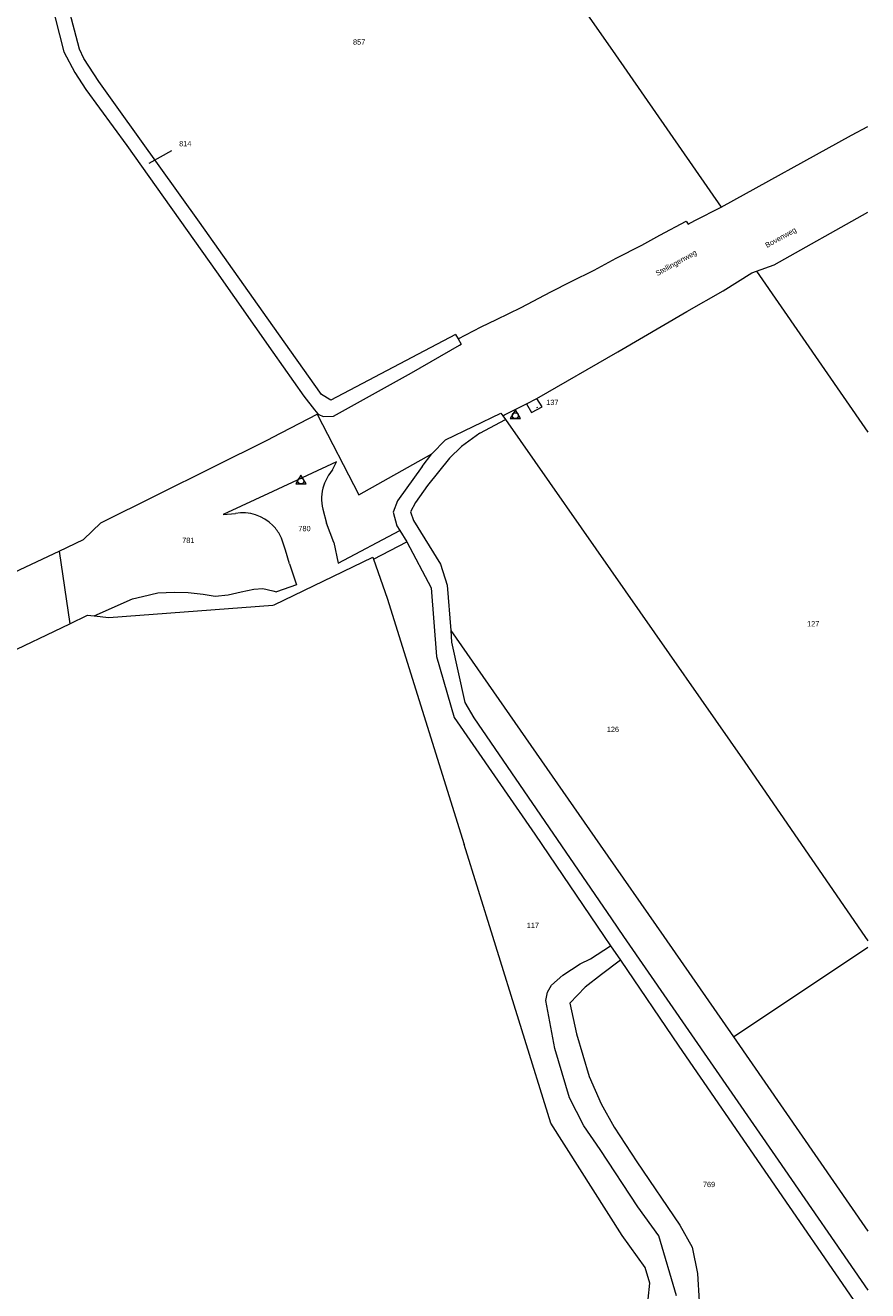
# Model space of a CAD drawing. Header units: metres. Extents: x 195864 to 198202, y 543264 to 544906.
# Tile 50 of 57: x 197916 to 198202, y 543880 to 544309. Entities that reach past the tile are written whole.
import ezdxf
from ezdxf.enums import TextEntityAlignment as Align

# ---------------------------------------------------------------- set-up
doc = ezdxf.new("R2010")
doc.units = ezdxf.units.M
doc.header["$MEASUREMENT"] = 0
for name, color, linetype, lineweight in [('Level 1', 7, 'Continuous', 0), ('Level 10', 7, 'Continuous', 0), ('Level 2', 7, 'Continuous', 0), ('Level 31', 7, 'Continuous', 0), ('Level 34', 7, 'Continuous', 0), ('Level 6', 7, 'Continuous', 0)]:
    doc.layers.add(name, color=color, linetype=linetype, lineweight=lineweight)
doc.styles.add('Style-CHAR_FAST_FONT', font='CHAR_FAST_FONT.shx')

# ---------------------------------------------------------------- blocks, each defined once
blk = doc.blocks.new('DC')
at = {"layer": 'Level 10', "color": 7, "linetype": 'Continuous', "lineweight": 0, "flags": 128}
blk.add_lwpolyline([(-1.84, -0.9), (1.63, -0.9), (-0.11, 2.1), (-1.84, -0.9)], dxfattribs=at)
at = {"layer": 'Level 10', "color": 7, "linetype": 'Continuous', "lineweight": 0}
blk.add_circle((-0.11, 0.11), 1, dxfattribs=at)

msp = doc.modelspace()

# ---------------------------------------------------------------- linework, layer by layer
at = {"layer": 'Level 1', "color": 7, "linetype": 'Continuous', "lineweight": 0}
for p, q in [((198162.43, 544224.98), (198164, 544225.56)), ((198061.92, 544204.14), (198062.8, 544202.63)), ((198085.96, 544180.66), (198089.45, 544182.45)), ((198078.57, 544176.87), (198085.96, 544180.66)), ((198070.17, 544170.7), (198078.9, 544175.27)), ((198078, 544176.53), (198078.57, 544176.87)), ((198078, 544176.53), (198078.9, 544175.27)), ((198050.65, 544159.33), (198053.94, 544163.64)), ((198016.89, 544144.84), (198018.2, 544140.13)), ((198020.7, 544133.62), (198018.2, 544140.13)), ((198004.22, 544130.95), (198002.9, 544135.04)), ((198043.02, 544137.68), (198045.38, 544133.83)), ((197927.47, 544130.66), (197931.11, 544105.99)), ((198005.65, 544126.35), (198004.22, 544130.95)), ((198034.09, 544127.98), (198045.38, 544133.83)), ((198000.46, 544112.41), (198033.89, 544128.58)), ((198033.89, 544128.58), (198034.09, 544127.98)), ((198000, 544117.18), (198001.23, 544116.88)), ((198000, 544112.38), (198000.46, 544112.41)), ((198088.82, 544034.71), (198112.38, 544000)), ((198074.55, 544000), (198064.83, 544031.17)), ((198112.38, 544000), (198114.52, 543996.84)), ((198132.54, 544000), (198156.23, 543965.9)), ((198200.7, 544000), (198201.71, 543998.53)), ((198114.52, 543996.84), (198117.86, 543991.92)), ((198156.23, 543965.9), (198201.71, 543996.35))]:
    msp.add_line(p, q, dxfattribs=at)
at = {"layer": 'Level 1', "color": 7, "linetype": 'Continuous', "lineweight": 0, "flags": 128}
for points in [[(198019.07, 544438.35), (198030.64, 544421.39), (198039.55, 544408.57), (198116.23, 544298.99), (198152.07, 544247.34)], [(198000, 544207.07), (197975.13, 544242.21), (197947.73, 544280.38), (197941.02, 544289.9), (197935.85, 544297.66), (197934.42, 544300.92), (197922.89, 544344.76), (197930.05, 544355.45), (197942.73, 544376.3), (197955.39, 544392.87), (197969.74, 544407.84), (197976.66, 544414.22), (197982.84, 544418.39), (197990.14, 544422.11), (198000, 544427.29)], [(197917.35, 544346.26), (197929.12, 544299.96), (197932.81, 544292.96), (197936.58, 544287.24), (197950.45, 544268.17), (197980.88, 544225.36), (198000, 544198.13)], [(198164, 544225.56), (198169.99, 544227.79), (198201.71, 544245.63)], [(198089.45, 544182.45), (198117.01, 544198.25), (198140.38, 544211.94), (198152.69, 544218.91), (198162.43, 544224.98)], [(198164, 544225.56), (198201.71, 544170.97)], [(198061.92, 544204.14), (198019.64, 544181.86), (198016.5, 544183.75), (198000, 544207.07)], [(198000, 544198.13), (198010.46, 544183.23), (198014.09, 544178.57), (198015.28, 544177.25)], [(198085.96, 544180.66), (198087.65, 544177.69), (198091.31, 544179.6), (198089.45, 544182.45)], [(198015, 544177.1), (198029.15, 544149.72), (198053.94, 544163.64)], [(198053.94, 544163.64), (198058.5, 544168.35), (198077.33, 544177.46), (198078, 544176.53)], [(198078.9, 544175.27), (198160.06, 544059.11), (198200.7, 544000)], [(198070.17, 544170.7), (198064, 544166.18), (198059.88, 544162.2), (198052.42, 544152.87), (198048.38, 544147.14), (198046.71, 544144.03), (198047.63, 544141.06), (198056.84, 544126.18), (198059.1, 544119.08), (198060.3, 544103.79)], [(198020.2, 544158.2), (198021.58, 544160.94), (198000, 544150.93)], [(198050.65, 544159.33), (198042.27, 544147.68), (198040.8, 544143.87), (198042.08, 544139.22), (198043.02, 544137.68)], [(198000, 544150.93), (197983.15, 544143.12), (197987.27, 544143.41)], [(198020.7, 544133.62), (198022.1, 544126.53), (198043.02, 544137.68)], [(198045.38, 544133.83), (198053.68, 544118.26), (198055.49, 544094.87), (198061.48, 544074.22), (198088.82, 544034.71)], [(198005.65, 544126.35), (198008.02, 544119.22), (198001.23, 544116.88)], [(198034.09, 544127.98), (198038.7, 544114.65), (198064.83, 544031.17)], [(197939.44, 544108.7), (197952.42, 544114.49), (197955.76, 544115.3), (197960.97, 544116.49), (197966.62, 544116.71), (197971.3, 544116.64), (197976.37, 544116.1), (197980.45, 544115.38), (197984.79, 544115.78), (197989.25, 544116.9), (197993.49, 544117.79), (197996.58, 544118.03), (198000, 544117.18)], [(197939.44, 544108.7), (197944.31, 544108.2), (198000, 544112.38)], [(197899.82, 544091.19), (197907.99, 544094.93), (197931.11, 544105.99)], [(197931.11, 544105.99), (197937.09, 544108.94), (197939.44, 544108.7)], [(198060.3, 544103.79), (198111.02, 544030.99), (198132.54, 544000)], [(198060.3, 544103.79), (198060.61, 544099.82), (198065.12, 544079.3), (198068.13, 544074.13)], [(198068.13, 544074.13), (198114.78, 544006.01), (198118.93, 544000)], [(198000, 543778.31), (198000.2, 543779.05), (198003.7, 543787.29), (198009.13, 543794.65), (198013.99, 543799.41), (198022.88, 543805.11), (198080.07, 543837.74), (198120.47, 543862.42), (198122.24, 543865.04), (198125.5, 543870.9), (198127.3, 543876.97), (198127.88, 543882.4), (198126.23, 543887.67), (198118.5, 543898.52), (198094.28, 543936.69), (198074.55, 544000)], [(198118.93, 544000), (198171.36, 543924.13), (198201.71, 543880)], [(198136.83, 543878.15), (198130.88, 543898.44), (198123.71, 543908.32), (198110.93, 543927.71), (198105.47, 543935.74), (198102.94, 543940.68), (198100.62, 543945.29), (198095.58, 543961.94), (198092.52, 543978.23), (198093.17, 543981.11), (198094.46, 543983.43), (198098.29, 543986.88), (198104.25, 543990.66), (198107.72, 543992.39), (198114.52, 543996.84)], [(198117.86, 543991.92), (198111.46, 543987.06), (198105.9, 543982.75), (198100.65, 543977.37), (198102.92, 543966.96), (198107.26, 543952.45), (198111.35, 543943.26), (198115.72, 543935.32), (198123.4, 543923.59), (198137.95, 543902.08), (198142.14, 543894.63), (198143.96, 543885.69), (198144.54, 543876.25), (198144.73, 543871.01), (198143.79, 543866.44)], [(198117.86, 543991.92), (198137.64, 543962.77), (198198.01, 543875.11)], [(198156.23, 543965.9), (198201.71, 543900.02)]]:
    msp.add_lwpolyline(points, dxfattribs=at)
at = {"layer": 'Level 1', "color": 7, "linetype": 'Continuous', "lineweight": 0}
for centre, radius, start, end in [((198031.89, 544148.22), 15.37, 139.5071, 161.9236), ((198031.9, 544148.21), 15.39, 161.9263, 192.6451), ((197989.77, 544129.3), 14.33, 44.4831, 100.0651), ((197989.63, 544129.17), 14.53, 39.5762, 44.4397), ((197989.73, 544129.27), 14.39, 23.6582, 39.517)]:
    msp.add_arc(centre, radius, start, end, dxfattribs=at)
at = {"layer": 'Level 31', "color": 7, "linetype": 'Continuous', "lineweight": 0}
for p, q in [((197965.59, 544266.37), (197957.92, 544262.05)), ((198089.71, 544179.36), (198089.38, 544179.23))]:
    msp.add_line(p, q, dxfattribs=at)
at = {"layer": 'Level 6', "color": 7, "linetype": 'Continuous', "lineweight": 13}
for p, q in [((198062.8, 544202.63), (198063.88, 544200.79)), ((198000, 544169.29), (198015, 544177.1)), ((198015, 544177.1), (198015.28, 544177.25)), ((197896.73, 544116.14), (197927.47, 544130.66))]:
    msp.add_line(p, q, dxfattribs=at)
at = {"layer": 'Level 6', "color": 7, "linetype": 'Continuous', "lineweight": 13, "flags": 128}
for points in [[(198152.07, 544247.34), (198196.26, 544271.69), (198201.71, 544274.63)], [(198140.13, 544242.58), (198140.81, 544241.52), (198143.06, 544242.76), (198152.07, 544247.34)], [(198062.8, 544202.63), (198070.67, 544206.74), (198075.79, 544209.2), (198084.19, 544213.3), (198094.23, 544218.62), (198101.2, 544222.1), (198108.98, 544225.89), (198116.46, 544229.99), (198125.06, 544234.4), (198131.21, 544237.78), (198140.13, 544242.58)], [(198015.28, 544177.25), (198015.52, 544176.98), (198017.09, 544176.34), (198020.51, 544176.45), (198046.96, 544191.08), (198063.33, 544200.51), (198063.88, 544200.79)], [(197927.47, 544130.66), (197935.81, 544134.6), (197941.69, 544140.22), (197998.45, 544168.48), (198000, 544169.29)]]:
    msp.add_lwpolyline(points, dxfattribs=at)

# ---------------------------------------------------------------- block references
at = {"layer": 'Level 10', "color": 7, "linetype": 'Continuous', "lineweight": 0}
for p in [(198082.34, 544176.49), (198009.61, 544154.33)]:
    msp.add_blockref('DC', p, dxfattribs=at)

# ---------------------------------------------------------------- texts
at = {"layer": 'Level 2', "color": 7, "linetype": 'Continuous', "lineweight": 13, "style": 'Style-CHAR_FAST_FONT'}
for s, p in [('857', (198029.24, 544303.3)), ('814', (197970.28, 544268.83)), ('137', (198094.77, 544181.1)), ('780', (198010.71, 544138.31)), ('781', (197971.3, 544134.32)), ('127', (198183.24, 544106.02)), ('126', (198115.31, 544070.21)), ('117', (198088.17, 544003.74)), ('769', (198147.91, 543915.88))]:
    msp.add_text(s, height=1.8, rotation=0, dxfattribs=at).set_placement(p, align=Align.MIDDLE_CENTER)
at = {"layer": 'Level 34', "color": 7, "linetype": 'Continuous', "lineweight": 13, "style": 'Style-CHAR_FAST_FONT'}
for s, rotation, p in [('Bovenweg', 28.999, (198167.58, 544233.43)), ('Stellingenweg', 28.8987, (198130.4, 544223.89))]:
    msp.add_text(s, height=1.8, rotation=rotation, dxfattribs=at).set_placement(p)

doc.saveas('drawing.dxf')
